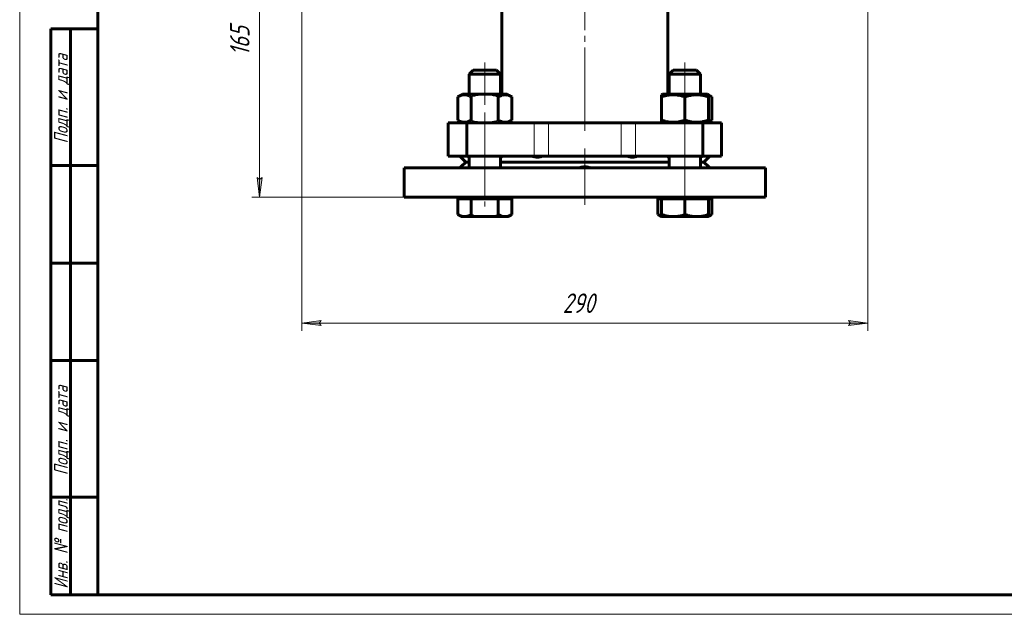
# Model space of a CAD drawing. Header units: millimetres. Extents: x 0 to 594, y 0 to 420.
# Tile 1 of 20: x 0 to 252, y 0 to 152. Entities that reach past the tile are written whole.
import ezdxf

# ---------------------------------------------------------------- set-up
doc = ezdxf.new("R2010")
doc.units = ezdxf.units.MM
for name, pattern in [('K5LT-1', [0]), ('K5LT_AXLED', [25.807274, 21.307274, -1.5, 1.5, -1.5]), ('K5LT_BASIC', [0]), ('K5LT_THIN', [0])]:
    doc.linetypes.add(name, pattern=pattern)
doc.layers.add('Системный слой', color=7, linetype='Continuous')
doc.layers.add('Системный слой (1)', color=7, linetype='Continuous', true_color=0x6c6c6c)
doc.styles.add('KDIMTEXTSTYLE', font='txt', dxfattribs={"width": 0.96, "oblique": 15, "height": 5})
doc.styles.add('KTEXTSTYLE', font='txt', dxfattribs={"width": 0.96, "height": 5})
doc.dimstyles.new('KDIMSTYLE (0.50)', dxfattribs={"dimtxt": 5, "dimasz": 1, "dimexe": 2, "dimexo": 0, "dimgap": 1, "dimtad": 1, "dimlfac": 2, "dimtxsty": 'KDIMTEXTSTYLE', "dimsah": 1, "dimcen": 0, "dimdle": 1, "dimadec": 0, "dimazin": 0, "dimtfac": 0.667, "dimtmove": 0, "dimatfit": 3, "dimfxl": 1, "dimtvp": 1, "dimtolj": 1, "dimtzin": 0, "dimarcsym": 0})

# ---------------------------------------------------------------- blocks, each defined once
blk = doc.blocks.new('U3')
at = {"layer": 'Системный слой (1)', "color": 143, "linetype": 'K5LT_BASIC', "lineweight": 60, "true_color": 0x33acca}
for p, q in [((123.48, 218.62), (123.48, 233.39)), ((123.48, 133.29), (123.48, 160.04))]:
    blk.add_line(p, q, dxfattribs=at)
blk = doc.blocks.new('U4')
at = {"layer": 'Системный слой (1)', "color": 143, "linetype": 'K5LT_BASIC', "lineweight": 60, "true_color": 0x33acca}
for p, q in [((165.98, 218.75), (165.98, 233.39)), ((165.98, 133.29), (165.98, 160.17))]:
    blk.add_line(p, q, dxfattribs=at)
blk = doc.blocks.new('U5')
at = {"layer": 'Системный слой (1)', "color": 143, "linetype": 'K5LT_BASIC', "lineweight": 60, "true_color": 0x33acca}
for p, q in [((176.68, 132.89), (176.37, 133)), ((176.99, 132.75), (176.68, 132.89)), ((177.29, 132.58), (176.99, 132.75))]:
    blk.add_line(p, q, dxfattribs=at)
blk = doc.blocks.new('U6')
at = {"layer": 'Системный слой (1)', "color": 143, "linetype": 'K5LT_BASIC', "lineweight": 60, "true_color": 0x33acca}
for p, q in [((176.37, 126.19), (176.68, 126.3)), ((176.68, 126.3), (176.99, 126.44)), ((176.99, 126.44), (177.29, 126.6))]:
    blk.add_line(p, q, dxfattribs=at)
blk = doc.blocks.new('U7')
at = {"layer": 'Системный слой (1)', "color": 143, "linetype": 'K5LT_BASIC', "lineweight": 60, "true_color": 0x33acca}
for p, q in [((163.44, 102.43), (163.74, 102.27)), ((163.74, 102.27), (164.05, 102.13)), ((164.05, 102.13), (164.37, 102.02))]:
    blk.add_line(p, q, dxfattribs=at)
blk = doc.blocks.new('U8')
at = {"layer": 'Системный слой (1)', "color": 143, "linetype": 'K5LT_BASIC', "lineweight": 60, "true_color": 0x33acca}
for p, q in [((176.37, 102.02), (176.68, 102.13)), ((176.68, 102.13), (176.99, 102.27)), ((176.99, 102.27), (177.29, 102.43))]:
    blk.add_line(p, q, dxfattribs=at)
blk = doc.blocks.new('U9')
at = {"layer": 'Системный слой (1)', "color": 143, "linetype": 'K5LT_BASIC', "lineweight": 60, "true_color": 0x33acca}
for p, q in [((115.1, 115.89), (114.23, 115.89)), ((166.37, 115.89), (123.1, 115.89)), ((175.23, 115.89), (174.37, 115.89))]:
    blk.add_line(p, q, dxfattribs=at)
blk = doc.blocks.new('U10')
at = {"layer": 'Системный слой (1)', "color": 143, "linetype": 'K5LT_BASIC', "lineweight": 60, "true_color": 0x33acca}
for p, q in [((115.1, 138.39), (119.1, 138.39)), ((119.1, 138.39), (123.1, 138.39))]:
    blk.add_line(p, q, dxfattribs=at)
blk = doc.blocks.new('U11')
at = {"layer": 'Системный слой (1)', "color": 143, "linetype": 'K5LT_BASIC', "lineweight": 60, "true_color": 0x33acca}
for p, q in [((116.1, 139.39), (119.1, 139.39)), ((119.1, 139.39), (122.1, 139.39))]:
    blk.add_line(p, q, dxfattribs=at)
blk = doc.blocks.new('U12')
at = {"layer": 'Системный слой (1)', "color": 143, "linetype": 'K5LT_BASIC', "lineweight": 60, "true_color": 0x33acca}
for p, q in [((174.37, 117.2), (174.5, 117.25)), ((174.5, 117.25), (174.65, 117.32)), ((174.65, 117.32), (174.8, 117.39))]:
    blk.add_line(p, q, dxfattribs=at)
blk = doc.blocks.new('U13')
at = {"layer": 'Системный слой (1)', "color": 143, "linetype": 'K5LT_BASIC', "lineweight": 60, "true_color": 0x33acca}
for p, q in [((123.28, 117.12), (123.1, 117.02)), ((123.43, 117.25), (123.28, 117.12)), ((123.56, 117.39), (123.43, 117.25))]:
    blk.add_line(p, q, dxfattribs=at)
blk = doc.blocks.new('U14')
at = {"layer": 'Системный слой (1)', "color": 143, "linetype": 'K5LT_BASIC', "lineweight": 60, "true_color": 0x33acca}
for p, q in [((114.67, 117.39), (114.82, 117.32)), ((114.82, 117.32), (114.96, 117.25)), ((114.96, 117.25), (115.1, 117.2))]:
    blk.add_line(p, q, dxfattribs=at)
blk = doc.blocks.new('U15')
at = {"layer": 'Системный слой (1)', "color": 143, "linetype": 'K5LT_BASIC', "lineweight": 60, "true_color": 0x33acca}
for p, q in [((166.03, 117.25), (165.91, 117.39)), ((166.19, 117.12), (166.03, 117.25)), ((166.37, 117.02), (166.19, 117.12))]:
    blk.add_line(p, q, dxfattribs=at)
blk = doc.blocks.new('U16')
at = {"layer": 'Системный слой (1)', "color": 143, "linetype": 'K5LT_BASIC', "lineweight": 60, "true_color": 0x33acca}
for p, q in [((170.37, 133.29), (164.67, 133.29)), ((176.07, 133.29), (170.37, 133.29))]:
    blk.add_line(p, q, dxfattribs=at)
blk = doc.blocks.new('U17')
at = {"layer": 'Системный слой (1)', "color": 143, "linetype": 'K5LT_BASIC', "lineweight": 60, "true_color": 0x33acca}
for p, q in [((112.76, 114.39), (112.88, 114.53)), ((112.88, 114.53), (112.96, 114.62)), ((112.96, 114.62), (112.98, 114.64))]:
    blk.add_line(p, q, dxfattribs=at)
blk = doc.blocks.new('U18')
at = {"layer": 'Системный слой (1)', "color": 143, "linetype": 'K5LT_BASIC', "lineweight": 60, "true_color": 0x33acca}
for p, q in [((98.48, 114.39), (162.43, 114.39)), ((162.43, 114.39), (190.98, 114.39))]:
    blk.add_line(p, q, dxfattribs=at)
blk = doc.blocks.new('U19')
at = {"layer": 'Системный слой (1)', "color": 143, "linetype": 'K5LT_BASIC', "lineweight": 60, "true_color": 0x33acca}
for p, q in [((98.48, 106.89), (162.43, 106.89)), ((162.43, 106.89), (190.98, 106.89))]:
    blk.add_line(p, q, dxfattribs=at)
blk = doc.blocks.new('U20')
at = {"layer": 'Системный слой (1)', "color": 143, "linetype": 'K5LT_BASIC', "lineweight": 60, "true_color": 0x33acca}
for p, q in [((176.48, 114.64), (176.5, 114.62)), ((176.5, 114.62), (176.57, 114.55)), ((176.57, 114.55), (176.68, 114.42)), ((176.68, 114.42), (176.7, 114.39))]:
    blk.add_line(p, q, dxfattribs=at)
blk = doc.blocks.new('D3')
at = {"layer": 'Системный слой (1)'}
for points in [[(62.1, 184.39), (61.44, 189.39), (60.78, 184.39), (61.44, 184.89)], [(61.44, 106.89), (62.1, 111.89), (61.44, 111.39), (60.78, 111.89)]]:
    blk.add_hatch(color=7, dxfattribs=at).paths.add_polyline_path(points)
at = {"layer": 'Системный слой (1)', "color": 7, "linetype": 'K5LT_THIN', "lineweight": 18, "true_color": 0xffffff}
for p, q in [((72.23, 189.39), (59.44, 189.39)), ((60.78, 184.39), (61.44, 189.39)), ((61.44, 189.39), (62.1, 184.39)), ((61.44, 184.89), (60.78, 184.39)), ((62.1, 184.39), (61.44, 184.89)), ((61.44, 106.89), (60.78, 111.89)), ((60.78, 111.89), (61.44, 111.39)), ((61.44, 111.39), (62.1, 111.89)), ((62.1, 111.89), (61.44, 106.89)), ((98.48, 106.89), (59.44, 106.89))]:
    blk.add_line(p, q, dxfattribs=at)
blk.add_wipeout([(60.44, 143.13), (53.06, 143.13), (53.06, 152.75), (60.44, 152.75)]).dxf.layer = 'Системный слой (1)'
blk.add_line((61.44, 106.89), (61.44, 189.39), dxfattribs=at)
at = {"layer": 'Системный слой (1)', "color": 7, "insert": (53.86, 143.13), "char_height": 5, "attachment_point": 1, "rotation": 90, "style": 'KTEXTSTYLE'}
blk.add_mtext('\\fArial|b0|c204|p34;\\H5.0;\\W1.000;\\Q15;\\fGOST Type AU|b0|i0|c204|p34;\\Q15;\\W0.960;165', dxfattribs=at)
blk = doc.blocks.new('KDIMARROW_01')
at = {"layer": 'Системный слой'}
blk.add_hatch(color=0, dxfattribs=at).paths.add_polyline_path([(0, 0), (-5, 0.66), (-4.5, 0), (-5, -0.66)])
at = {"layer": 'Системный слой', "color": 0, "linetype": 'K5LT_THIN', "lineweight": 18}
for p, q in [((-4.5, 0), (-5, 0.66)), ((-5, 0.66), (0, 0)), ((0, 0), (-5, -0.66)), ((-5, -0.66), (-4.5, 0))]:
    blk.add_line(p, q, dxfattribs=at)
at = {"layer": 'Системный слой (1)', "color": 0, "linetype": 'K5LT_THIN', "lineweight": 18}
blk.add_line((327.78, 189.39), (327.28, 189.39), dxfattribs=at)
blk = doc.blocks.new('D5')
at = {"layer": 'Системный слой (1)'}
for points in [[(76.73, 74.63), (77.23, 75.29), (72.23, 74.63), (77.23, 73.97)], [(217.23, 74.63), (212.23, 75.29), (212.73, 74.63), (212.23, 73.97)]]:
    blk.add_hatch(color=7, dxfattribs=at).paths.add_polyline_path(points)
at = {"layer": 'Системный слой (1)', "color": 7, "linetype": 'K5LT_THIN', "lineweight": 18, "true_color": 0xffffff}
for p, q in [((72.23, 158.89), (72.23, 72.63)), ((217.23, 158.89), (217.23, 72.63)), ((72.23, 74.63), (77.23, 75.29)), ((77.23, 73.97), (72.23, 74.63)), ((77.23, 75.29), (76.73, 74.63)), ((76.73, 74.63), (77.23, 73.97)), ((212.73, 74.63), (212.23, 75.29)), ((212.23, 75.29), (217.23, 74.63)), ((217.23, 74.63), (212.23, 73.97)), ((212.23, 73.97), (212.73, 74.63))]:
    blk.add_line(p, q, dxfattribs=at)
blk.add_wipeout([(139.06, 75.63), (139.06, 83.01), (149.95, 83.01), (149.95, 75.63)]).dxf.layer = 'Системный слой (1)'
blk.add_line((72.23, 74.63), (217.23, 74.63), dxfattribs=at)
at = {"layer": 'Системный слой (1)', "color": 7, "insert": (139.06, 82.22), "char_height": 5, "attachment_point": 1, "style": 'KTEXTSTYLE'}
blk.add_mtext('\\fArial|b0|c204|p34;\\H5.0;\\W1.000;\\Q15;\\fGOST Type AU|b0|i0|c204|p34;\\Q15;\\W0.960;290', dxfattribs=at)
blk = doc.blocks.new('U222')
at = {"color": 7, "linetype": 'K5LT_THIN', "lineweight": 18, "true_color": 0xffffff}
for p, q in [((0, 0), (0, 420)), ((594, 0), (0, 0))]:
    blk.add_line(p, q, dxfattribs=at)
at = {"color": 143, "linetype": 'K5LT_BASIC', "lineweight": 60, "true_color": 0x33acca}
for p, q in [((20, 5), (20, 415)), ((8, 5), (8, 150)), ((20, 150), (8, 150)), ((13, 5), (13, 150)), ((20, 115), (8, 115)), ((20, 90), (8, 90)), ((20, 65), (8, 65)), ((20, 30), (8, 30)), ((20, 5), (8, 5)), ((589, 5), (20, 5))]:
    blk.add_line(p, q, dxfattribs=at)
at = {"color": 7, "char_height": 3.5, "attachment_point": 1, "rotation": 90, "style": 'KTEXTSTYLE'}
for s, insert in [('\\fArial|b0|c204|p34;\\H5.0;\\W1.000;\\Q15;\\fGOST Type AU|b0|i0|c204|p34;\\Q15;\\W0.960;\\H3.50;Подп. и дата', (8.82, 120.66)), ('\\fArial|b0|c204|p34;\\H5.0;\\W1.000;\\Q15;\\fGOST Type AU|b0|i0|c204|p34;\\Q15;\\W0.960;\\H3.50;Подп. и дата', (8.82, 35.66)), ('\\fArial|b0|c204|p34;\\H5.0;\\W1.000;\\Q15;\\fGOST Type AU|b0|i0|c204|p34;\\Q15;\\W0.960;\\H3.50;Инв. № подл.', (8.82, 6.57))]:
    blk.add_mtext(s, dxfattribs=dict(at, insert=insert))

msp = doc.modelspace()

# ---------------------------------------------------------------- linework, layer by layer
at = {"layer": 'Системный слой (1)', "color": 30, "linetype": 'K5LT_AXLED', "lineweight": 18, "true_color": 0xff8000}
for p, q in [((144.733, 123.894), (144.733, 245.6031)), ((119.1004, 141.394), (119.1004, 130.5849)), ((170.3656, 141.394), (170.3656, 130.5849)), ((119.1004, 128.6031), (119.1004, 104.494)), ((170.3656, 128.6031), (170.3656, 104.494)), ((144.733, 104.894), (144.733, 119.394))]:
    msp.add_line(p, q, dxfattribs=at)
at = {"layer": 'Системный слой (1)', "color": 143, "linetype": 'K5LT_BASIC', "lineweight": 60, "true_color": 0x33acca}
for p, q in [((115.1004, 138.394), (116.1004, 139.394)), ((123.1004, 138.394), (122.1004, 139.394)), ((166.3656, 138.394), (167.3656, 139.394)), ((167.3656, 139.394), (173.3656, 139.394)), ((174.3656, 138.394), (173.3656, 139.394)), ((115.1004, 133.294), (115.1004, 138.394)), ((123.1004, 133.294), (123.1004, 138.394)), ((166.3656, 138.394), (174.3656, 138.394)), ((166.3656, 133.294), (166.3656, 138.394)), ((174.3656, 133.294), (174.3656, 138.394)), ((112.1722, 132.5849), (113.4004, 133.294)), ((112.1722, 126.6031), (112.1722, 132.5849)), ((124.8004, 133.294), (113.4004, 133.294)), ((115.6363, 126.6031), (115.6363, 132.5849)), ((122.5645, 126.6031), (122.5645, 132.5849)), ((126.0286, 132.5849), (124.8004, 133.294)), ((126.0286, 126.6031), (126.0286, 132.5849)), ((164.3656, 133.1208), (164.6656, 133.294)), ((164.3656, 132.5849), (164.3656, 133.1208)), ((164.3656, 126.6031), (164.3656, 132.5849)), ((170.3656, 126.6031), (170.3656, 132.5849)), ((176.3656, 133.1208), (176.0656, 133.294)), ((177.2938, 132.5849), (176.3656, 133.1208)), ((176.3656, 133.1208), (176.3656, 132.5849)), ((176.3656, 126.6031), (176.3656, 132.5849)), ((177.2938, 126.6031), (177.2938, 132.5849)), ((113.4004, 125.894), (112.1722, 126.6031)), ((124.8004, 125.894), (126.0286, 126.6031)), ((164.3656, 126.0672), (164.3656, 126.6031)), ((176.0656, 125.894), (177.2938, 126.6031)), ((176.3656, 126.6031), (176.3656, 126.0672)), ((109.733, 125.894), (114.4996, 125.894)), ((109.733, 117.394), (109.733, 125.894)), ((114.4996, 117.394), (114.4996, 125.894)), ((114.4996, 125.894), (131.7426, 125.894)), ((131.7426, 125.894), (135.4542, 125.894)), ((154.0119, 125.894), (135.4542, 125.894)), ((154.0119, 125.894), (157.7234, 125.894)), ((157.7234, 125.894), (174.9665, 125.894)), ((164.6656, 125.894), (164.3656, 126.0672)), ((174.9665, 117.394), (174.9665, 125.894)), ((174.9665, 125.894), (179.733, 125.894)), ((176.0656, 125.894), (176.3656, 126.0672)), ((179.733, 117.394), (179.733, 125.894)), ((109.733, 117.394), (114.4996, 117.394)), ((112.733, 117.394), (114.233, 115.894)), ((114.4996, 117.394), (131.7426, 117.394)), ((115.1004, 114.394), (115.1004, 117.394)), ((123.1004, 114.394), (123.1004, 117.394)), ((135.4542, 117.394), (131.7426, 117.394)), ((154.0119, 117.394), (135.4542, 117.394)), ((157.7234, 117.394), (154.0119, 117.394)), ((157.7234, 117.394), (174.9665, 117.394)), ((166.3656, 114.394), (166.3656, 117.394)), ((174.3656, 114.394), (174.3656, 117.394)), ((174.9665, 117.394), (179.733, 117.394)), ((176.733, 117.394), (175.233, 115.894)), ((98.483, 106.894), (98.483, 114.394)), ((114.233, 115.894), (112.983, 114.6439)), ((123.1093, 114.394), (123.1004, 114.4008)), ((166.3656, 114.4008), (166.3567, 114.394)), ((175.233, 115.894), (176.4831, 114.6439)), ((190.983, 106.894), (190.983, 114.394)), ((112.1722, 106.494), (113.9042, 106.494)), ((112.1722, 106.494), (112.1722, 102.4299)), ((113.1004, 106.894), (113.1004, 106.494)), ((113.9042, 106.494), (115.6363, 106.494)), ((115.6363, 106.494), (119.1004, 106.494)), ((115.6363, 106.494), (115.6363, 102.4299)), ((119.1004, 106.494), (122.5645, 106.494)), ((122.5645, 106.494), (122.5645, 102.4299)), ((122.5645, 106.494), (124.2966, 106.494)), ((124.2966, 106.494), (126.0286, 106.494)), ((125.1004, 106.894), (125.1004, 106.494)), ((126.0286, 106.494), (126.0286, 102.4299)), ((163.4374, 106.494), (164.3656, 106.494)), ((163.4374, 106.494), (163.4374, 102.4299)), ((164.3656, 106.894), (164.3656, 106.494)), ((164.3656, 106.494), (167.3656, 106.494)), ((164.3656, 106.494), (164.3656, 102.4299)), ((167.3656, 106.494), (170.3656, 106.494)), ((170.3656, 106.494), (173.3656, 106.494)), ((170.3656, 106.494), (170.3656, 102.4299)), ((173.3656, 106.494), (176.3656, 106.494)), ((176.3656, 106.894), (176.3656, 106.494)), ((176.3656, 106.494), (177.2938, 106.494)), ((176.3656, 106.494), (176.3656, 102.4299)), ((177.2938, 106.494), (177.2938, 102.4299)), ((112.1722, 102.4299), (113.1004, 101.894)), ((113.1004, 101.894), (113.9042, 101.894)), ((113.9042, 101.894), (119.1004, 101.894)), ((119.1004, 101.894), (124.2966, 101.894)), ((124.2966, 101.894), (125.1004, 101.894)), ((126.0286, 102.4299), (125.1004, 101.894)), ((163.4374, 102.4299), (164.3656, 101.894)), ((164.3656, 101.894), (164.3656, 102.4299)), ((164.3656, 101.894), (167.3656, 101.894)), ((167.3656, 101.894), (173.3656, 101.894)), ((173.3656, 101.894), (176.3656, 101.894)), ((177.2938, 102.4299), (176.3656, 101.894)), ((176.3656, 102.4299), (176.3656, 101.894))]:
    msp.add_line(p, q, dxfattribs=at)
at = {"layer": 'Системный слой (1)', "color": 7, "linetype": 'K5LT_THIN', "lineweight": 18, "true_color": 0xffffff}
for p, q in [((131.7426, 117.394), (131.7426, 125.894)), ((135.4542, 117.394), (135.4542, 125.894)), ((154.0119, 117.394), (154.0119, 125.894)), ((157.7234, 117.394), (157.7234, 125.894))]:
    msp.add_line(p, q, dxfattribs=at)
at = {"layer": 'Системный слой (1)', "color": 143, "linetype": 'K5LT_BASIC', "lineweight": 60, "true_color": 0x33acca}
for points, knots in [([(115.6363, 132.5849), (115.5017, 132.6626), (115.2789, 132.7801), (114.985, 132.9058), (114.7846, 132.9763), (114.5931, 133.0327), (114.3984, 133.0773), (114.1749, 133.1096), (113.964, 133.1229), (113.762, 133.1193), (113.569, 133.1014), (113.3819, 133.0708), (113.1684, 133.0212), (112.8736, 132.9289), (112.5312, 132.782), (112.2809, 132.6476), (112.1722, 132.5849)], [0, 0, 0, 0, 2.03197676, 3.33971817, 4.35691028, 4.98286377, 6.14673398, 7.19733448, 8.23107414, 9.20464301, 10.12610383, 11.03238569, 11.92740894, 13.24282625, 15.35658079, 17, 17, 17, 17]), ([(126.0286, 132.5849), (125.894, 132.6626), (125.6712, 132.7801), (125.3773, 132.9058), (125.1769, 132.9763), (124.9854, 133.0327), (124.7907, 133.0773), (124.5672, 133.1096), (124.3563, 133.1229), (124.1543, 133.1193), (123.9613, 133.1014), (123.7742, 133.0708), (123.5607, 133.0212), (123.2659, 132.9289), (122.9235, 132.782), (122.6732, 132.6476), (122.5645, 132.5849)], [0, 0, 0, 0, 2.03197676, 3.33971817, 4.35691028, 4.98286377, 6.14673398, 7.19733448, 8.23107414, 9.20464301, 10.12610383, 11.03238569, 11.92740894, 13.24282625, 15.35658079, 17, 17, 17, 17]), ([(170.3656, 132.5849), (170.1609, 132.6531), (169.8585, 132.7462), (169.4215, 132.8615), (169.1201, 132.9304), (168.7652, 132.9995), (168.4819, 133.0439), (168.1443, 133.0838), (167.8344, 133.1096), (167.4692, 133.1229), (167.1192, 133.1193), (166.7849, 133.1014), (166.4608, 133.0708), (166.0911, 133.0212), (165.5806, 132.9289), (164.9874, 132.782), (164.5539, 132.6476), (164.3656, 132.5849)], [0, 0, 0, 0, 1.88979329, 2.77228609, 3.97396019, 4.61319912, 5.96225261, 6.50830656, 7.62070709, 8.71525498, 9.7460926, 10.72175699, 11.68134955, 12.62902123, 14.02181603, 16.25990907, 18, 18, 18, 18]), ([(176.3656, 132.5849), (176.1609, 132.6531), (175.8585, 132.7462), (175.4215, 132.8615), (175.1201, 132.9304), (174.7652, 132.9995), (174.4819, 133.0439), (174.1443, 133.0838), (173.8344, 133.1096), (173.4692, 133.1229), (173.1192, 133.1193), (172.7849, 133.1014), (172.4608, 133.0708), (172.0911, 133.0212), (171.5806, 132.9289), (170.9874, 132.782), (170.5539, 132.6476), (170.3656, 132.5849)], [0, 0, 0, 0, 1.88979329, 2.77228609, 3.97396019, 4.61319913, 5.96225261, 6.50830656, 7.62070709, 8.71525498, 9.7460926, 10.72175699, 11.68134955, 12.62902123, 14.02181603, 16.25990907, 18, 18, 18, 18]), ([(112.1722, 126.6031), (112.3068, 126.5254), (112.5296, 126.4079), (112.8235, 126.2821), (113.0239, 126.2116), (113.2154, 126.1553), (113.4101, 126.1106), (113.6336, 126.0783), (113.8445, 126.0651), (114.0465, 126.0686), (114.2395, 126.0865), (114.4266, 126.1172), (114.6401, 126.1668), (114.9349, 126.259), (115.2773, 126.406), (115.5276, 126.5403), (115.6363, 126.6031)], [0, 0, 0, 0, 2.03197676, 3.33971817, 4.35691028, 4.98286377, 6.14673398, 7.19733448, 8.23107414, 9.20464301, 10.12610383, 11.03238569, 11.92740894, 13.24282625, 15.35658079, 17, 17, 17, 17]), ([(122.5645, 126.6031), (122.6991, 126.5254), (122.9219, 126.4079), (123.2158, 126.2821), (123.4162, 126.2116), (123.6077, 126.1553), (123.8024, 126.1106), (124.0259, 126.0783), (124.2368, 126.0651), (124.4388, 126.0686), (124.6318, 126.0865), (124.8189, 126.1172), (125.0324, 126.1668), (125.3272, 126.259), (125.6696, 126.406), (125.9199, 126.5403), (126.0286, 126.6031)], [0, 0, 0, 0, 2.03197676, 3.33971817, 4.35691028, 4.98286377, 6.14673398, 7.19733448, 8.23107414, 9.20464301, 10.12610383, 11.03238569, 11.92740894, 13.24282625, 15.35658079, 17, 17, 17, 17]), ([(164.3656, 126.6031), (164.5704, 126.5348), (164.8727, 126.4417), (165.3098, 126.3264), (165.6112, 126.2575), (165.9661, 126.1884), (166.2494, 126.144), (166.587, 126.1042), (166.8969, 126.0783), (167.2621, 126.0651), (167.6121, 126.0686), (167.9464, 126.0865), (168.2705, 126.1172), (168.6402, 126.1668), (169.1507, 126.259), (169.7439, 126.406), (170.1774, 126.5403), (170.3656, 126.6031)], [0, 0, 0, 0, 1.88979329, 2.77228609, 3.97396019, 4.61319913, 5.96225261, 6.50830656, 7.62070709, 8.71525498, 9.7460926, 10.72175699, 11.68134955, 12.62902123, 14.02181603, 16.25990907, 18, 18, 18, 18]), ([(170.3656, 126.6031), (170.5704, 126.5348), (170.8727, 126.4417), (171.3098, 126.3264), (171.6112, 126.2575), (171.9661, 126.1884), (172.2494, 126.144), (172.587, 126.1042), (172.8969, 126.0783), (173.2621, 126.0651), (173.6121, 126.0686), (173.9464, 126.0865), (174.2705, 126.1172), (174.6402, 126.1668), (175.1507, 126.259), (175.7439, 126.406), (176.1774, 126.5403), (176.3656, 126.6031)], [0, 0, 0, 0, 1.88979329, 2.77228609, 3.97396019, 4.61319913, 5.96225261, 6.50830656, 7.62070709, 8.71525498, 9.7460926, 10.72175699, 11.68134955, 12.62902123, 14.02181603, 16.25990907, 18, 18, 18, 18]), ([(131.2152, 117.394), (131.3518, 117.3461), (131.6017, 117.2701), (131.9132, 117.2039), (132.1655, 117.1669), (132.3837, 117.1471), (132.6326, 117.1412), (132.8856, 117.1543), (133.1367, 117.189), (133.3934, 117.2469), (133.6059, 117.3174), (133.7385, 117.3739), (133.7822, 117.394)], [0, 0, 0, 0, 1.96540335, 3.55094883, 4.39441732, 5.53916457, 6.66583499, 8.00779788, 9.31411018, 10.55869726, 12.17694604, 13, 13, 13, 13]), ([(155.6838, 117.394), (155.788, 117.3461), (155.9868, 117.2701), (156.2538, 117.2039), (156.4813, 117.1669), (156.6862, 117.1471), (156.9311, 117.1412), (157.1929, 117.1543), (157.4673, 117.189), (157.7629, 117.2469), (158.0228, 117.3174), (158.1936, 117.3739), (158.2509, 117.394)], [0, 0, 0, 0, 1.96540335, 3.55094883, 4.39441732, 5.53916457, 6.66583499, 8.00779788, 9.31411018, 10.55869726, 12.17694604, 13, 13, 13, 13]), ([(146.1223, 114.394), (146.0086, 114.4358), (145.7833, 114.5078), (145.4672, 114.5791), (145.1801, 114.6214), (144.9119, 114.6432), (144.6319, 114.6461), (144.3738, 114.6301), (144.0903, 114.5949), (143.7964, 114.5367), (143.5318, 114.4605), (143.3869, 114.4099), (143.3437, 114.394)], [0, 0, 0, 0, 1.71616081, 3.30633934, 4.45658133, 5.67116288, 6.95316196, 8.24097209, 9.17172571, 10.83861297, 12.34876439, 13, 13, 13, 13]), ([(112.1722, 102.4299), (112.2875, 102.3633), (112.4657, 102.2681), (112.7081, 102.1573), (112.9211, 102.0725), (113.1575, 101.9957), (113.4199, 101.9346), (113.6684, 101.9009), (113.8308, 101.894), (113.9042, 101.894)], [0, 0, 0, 0, 2.04811613, 3.14539177, 4.2420772, 5.75149837, 7.23073793, 8.74733889, 10, 10, 10, 10]), ([(113.9042, 101.894), (113.9844, 101.894), (114.1413, 101.9013), (114.3919, 101.9354), (114.6658, 101.9987), (114.9332, 102.0884), (115.2611, 102.2258), (115.4842, 102.3421), (115.6363, 102.4299)], [0, 0, 0, 0, 1.2286886, 2.40797336, 3.8571296, 5.46193539, 6.56897438, 9, 9, 9, 9]), ([(122.5645, 102.4299), (122.6798, 102.3633), (122.858, 102.2681), (123.1005, 102.1573), (123.3134, 102.0725), (123.5498, 101.9957), (123.8122, 101.9346), (124.0607, 101.9009), (124.2231, 101.894), (124.2966, 101.894)], [0, 0, 0, 0, 2.04811613, 3.14539177, 4.2420772, 5.75149837, 7.23073793, 8.74733889, 10, 10, 10, 10]), ([(124.2966, 101.894), (124.3767, 101.894), (124.5336, 101.9013), (124.7842, 101.9354), (125.0581, 101.9987), (125.3255, 102.0884), (125.6534, 102.2258), (125.8765, 102.3421), (126.0286, 102.4299)], [0, 0, 0, 0, 1.2286886, 2.40797336, 3.8571296, 5.46193539, 6.56897438, 9, 9, 9, 9]), ([(164.3656, 102.4299), (164.5654, 102.3633), (164.874, 102.2681), (165.2939, 102.1573), (165.5984, 102.0873), (165.9404, 102.0196), (166.3317, 101.9577), (166.7632, 101.9133), (167.112, 101.8963), (167.3018, 101.894), (167.3656, 101.894)], [0, 0, 0, 0, 2.25292775, 3.45993095, 4.66628492, 5.61661269, 7.21890695, 8.94425936, 10.3090089, 11, 11, 11, 11]), ([(167.3656, 101.894), (167.5044, 101.894), (167.7762, 101.9013), (168.2103, 101.9354), (168.6847, 101.9987), (169.0792, 102.0751), (169.5078, 102.1741), (169.8965, 102.2792), (170.2281, 102.384), (170.3656, 102.4299)], [0, 0, 0, 0, 1.36520955, 2.67552596, 4.28569956, 6.0688171, 6.61385763, 8.58985194, 10, 10, 10, 10]), ([(170.3656, 102.4299), (170.5654, 102.3633), (170.874, 102.2681), (171.2939, 102.1573), (171.5984, 102.0873), (171.9404, 102.0196), (172.3317, 101.9577), (172.7632, 101.9133), (173.112, 101.8963), (173.3018, 101.894), (173.3656, 101.894)], [0, 0, 0, 0, 2.25292775, 3.45993095, 4.66628492, 5.61661269, 7.21890695, 8.94425936, 10.3090089, 11, 11, 11, 11]), ([(173.3656, 101.894), (173.5044, 101.894), (173.7762, 101.9013), (174.2103, 101.9354), (174.6847, 101.9987), (175.0792, 102.0751), (175.5078, 102.1741), (175.8965, 102.2792), (176.2281, 102.384), (176.3656, 102.4299)], [0, 0, 0, 0, 1.36520955, 2.67552596, 4.28569956, 6.0688171, 6.61385763, 8.58985194, 10, 10, 10, 10])]:
    msp.add_open_spline(points, degree=3, knots=knots, dxfattribs=at)
at = {"layer": 'Системный слой (1)', "color": 7, "linetype": 'K5LT-1'}
for points, knots in [([(122.5645, 132.5849), (122.4031, 132.6315), (121.9906, 132.7443), (121.2411, 132.9173), (120.4868, 133.0384), (119.9046, 133.092), (119.5804, 133.1106), (119.3705, 133.1179), (119.1945, 133.1207), (119.005, 133.1211), (118.7674, 133.1167), (118.4822, 133.1037), (118.0725, 133.0739), (117.4792, 133.0047), (116.8033, 132.8817), (116.1699, 132.733), (115.8136, 132.6361), (115.6363, 132.5849)], [0, 0, 0, 0, 3.15229629, 8.02402693, 14.43035773, 17.47429983, 18.99627089, 20.51824194, 21.40985484, 22.30146773, 24.08469353, 25.86791932, 27.65114512, 31.79250392, 37.07252473, 40.53626237, 44, 44, 44, 44]), ([(115.6363, 126.6031), (115.7977, 126.5565), (116.2102, 126.4436), (116.9597, 126.2706), (117.714, 126.1496), (118.2962, 126.096), (118.6204, 126.0773), (118.8303, 126.0701), (119.0063, 126.0673), (119.1958, 126.0669), (119.4334, 126.0712), (119.7186, 126.0842), (120.1283, 126.114), (120.7216, 126.1833), (121.3975, 126.3063), (122.0309, 126.4549), (122.3872, 126.5519), (122.5645, 126.6031)], [0, 0, 0, 0, 3.15229629, 8.02402693, 14.43035773, 17.47429983, 18.99627089, 20.51824194, 21.40985484, 22.30146773, 24.08469353, 25.86791932, 27.65114512, 31.79250392, 37.07252473, 40.53626237, 44, 44, 44, 44]), ([(115.6363, 102.4299), (115.7097, 102.4087), (115.9007, 102.3548), (116.27, 102.2577), (116.7843, 102.1385), (117.323, 102.0385), (117.8247, 101.9687), (118.1781, 101.933), (118.4614, 101.9129), (118.6745, 101.902), (118.8877, 101.8954), (119.0296, 101.894), (119.1004, 101.894)], [0, 0, 0, 0, 1.43286195, 3.72544107, 7.16430976, 11.33828068, 14.00371051, 16.66914034, 18.00185526, 19.33457017, 20.66728509, 22, 22, 22, 22]), ([(119.1004, 101.894), (119.197, 101.894), (119.3907, 101.8967), (119.6817, 101.9089), (119.9718, 101.929), (120.334, 101.964), (120.7674, 102.0215), (121.3464, 102.1236), (121.9461, 102.2589), (122.3753, 102.3753), (122.5645, 102.4299)], [0, 0, 0, 0, 1.81846407, 3.63692813, 5.4553922, 7.27385627, 10.46569137, 13.65752648, 18.30421618, 22, 22, 22, 22])]:
    msp.add_open_spline(points, degree=3, knots=knots, dxfattribs=at)

# ---------------------------------------------------------------- block references
at = {"layer": 'Системный слой (1)'}
for name in ['U3', 'U4', 'U11', 'U10', 'U16', 'U5', 'U6', 'U14', 'U13', 'U15', 'U12', 'U18', 'U17', 'U9', 'U20', 'U19', 'U7', 'U8']:
    msp.add_blockref(name, (0, 0), dxfattribs=at)

# ---------------------------------------------------------------- next in the draw order: dimensions: what is measured, and where the dimension line sits
at = {"layer": 'Системный слой (1)', "color": 7}
dim = msp.add_linear_dim(base=(61.443, 106.894), p1=(72.233, 189.394), p2=(98.483, 106.894), angle=90, dimstyle='KDIMSTYLE (0.50)', override={"dimexo": 0, "dimpost": '\\fGOST Type AU|b0|c204|p34;\\H5.0;\\W0.960;\\Q15;<>', "dimblk1": 'KDIMARROW_01', "dimblk2": 'KDIMARROW_01', "dimse1": 0, "dimse2": 0, "dimclrt": 7, "dimtol": 1, "dimtp": 0, "dimtm": 0, "dimtdec": 5, "dimtolj": 1}, dxfattribs=at)
dim.commit()
dim.dimension.update_dxf_attribs({"geometry": 'D3', "text_midpoint": (61.443, 148.144), "dimtype": 160})

# ---------------------------------------------------------------- next in the draw order: dimensions: what is measured, and where the dimension line sits
dim = msp.add_linear_dim(base=(72.233, 74.631), p1=(217.233, 158.894), p2=(72.233, 158.894), dimstyle='KDIMSTYLE (0.50)', override={"dimexo": 0, "dimpost": '\\fGOST Type AU|b0|c204|p34;\\H5.0;\\W0.960;\\Q15;<>', "dimblk1": 'KDIMARROW_01', "dimblk2": 'KDIMARROW_01', "dimse1": 0, "dimse2": 0, "dimclrt": 7, "dimtol": 1, "dimtp": 0, "dimtm": 0, "dimtdec": 5, "dimtolj": 1}, dxfattribs=at)
dim.commit()
dim.dimension.update_dxf_attribs({"geometry": 'D5', "text_midpoint": (144.733, 74.631), "dimtype": 160})

# ---------------------------------------------------------------- next in the draw order: block references
msp.add_blockref('U222', (0, 0))

doc.saveas('drawing.dxf')
